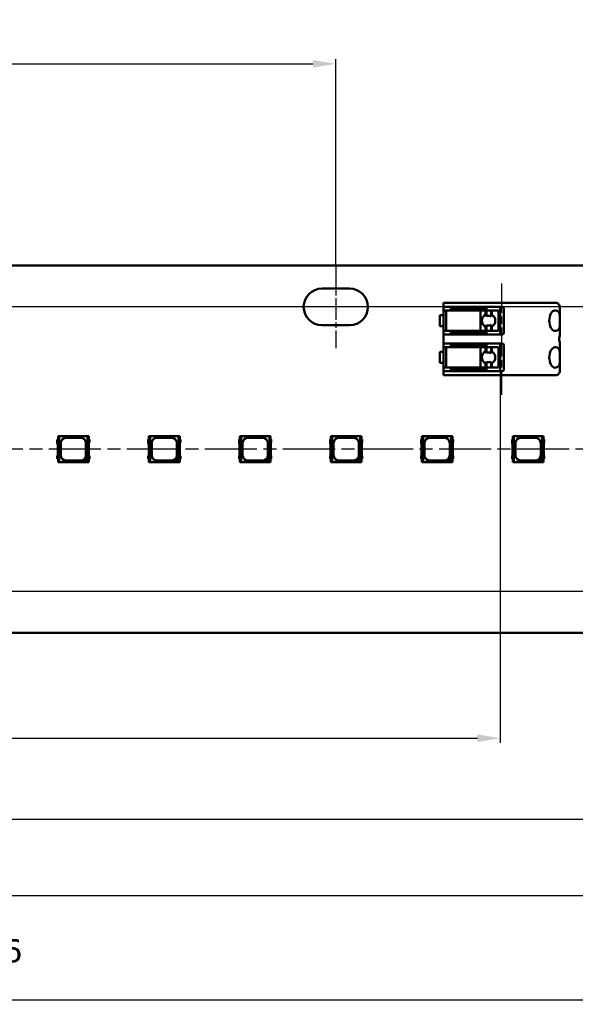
# Model space of a CAD drawing. Header units: millimetres. Extents: x 0 to 420, y 0 to 296.
# Tile 14 of 16: x 217 to 278, y 132 to 239. Entities that reach past the tile are written whole.
import ezdxf

# ---------------------------------------------------------------- set-up
doc = ezdxf.new("R2010")
doc.units = ezdxf.units.MM
doc.linetypes.add('CHAIN', pattern=[0.3543, 0.2362, -0.0295, 0.0591, -0.0295])
for name, color, linetype, lineweight in [('Centerline(ISO)', 7, 'Continuous', 25), ('Dimensions(ISO)', 7, 'Continuous', 25), ('Visible Edges(ISO)', 7, 'Continuous', 50)]:
    doc.layers.add(name, color=color, linetype=linetype, lineweight=lineweight)
doc.styles.add('Philips-dimensions', font='verdana.ttf')
doc.dimstyles.new('Philips-Oss', dxfattribs={"dimtxt": 2.5, "dimasz": 2.5, "dimexe": 0.5, "dimexo": 0, "dimgap": 0.5, "dimtad": 1, "dimtoh": 1, "dimrnd": 1e-08, "dimdsep": 46, "dimtxsty": 'Philips-dimensions', "dimcen": 0.09, "dimdle": 10, "dimclrd": 7, "dimclre": 7, "dimclrt": 7, "dimazin": 2, "dimtfac": 1, "dimtmove": 0, "dimatfit": 3, "dimfxl": 1, "dimtolj": 1, "dimlwd": 25, "dimlwe": 25, "dimarcsym": 0})

# ---------------------------------------------------------------- blocks, each defined once
blk = doc.blocks.new('*D17')
at = {"layer": 'Defpoints', "color": 0, "linetype": 'Continuous', "transparency": 16777216}
for p in [(288.45, 243.24), (128.45, 212.54), (288.45, 212.54)]:
    blk.add_point(p, dxfattribs=at)
at = {"layer": 'Dimensions(ISO)', "color": 7, "linetype": 'Continuous', "lineweight": 25, "transparency": 16777216}
for p, q in [((128.45, 212.54), (128.45, 243.74)), ((288.45, 212.54), (288.45, 243.74)), ((130.95, 243.24), (285.95, 243.24))]:
    blk.add_line(p, q, dxfattribs=at)
at = {"layer": 'Dimensions(ISO)', "color": 7, "linetype": 'Continuous', "transparency": 16777216}
for points in [[(130.95, 243.66), (130.95, 242.83), (128.45, 243.24)], [(285.95, 243.66), (285.95, 242.83), (288.45, 243.24)]]:
    blk.add_solid(points, dxfattribs=at)
at = {"layer": 'Dimensions(ISO)', "color": 7, "linetype": 'Continuous', "lineweight": 25, "transparency": 16777216, "insert": (205.51, 246.35), "char_height": 2.5, "attachment_point": 1, "style": 'Philips-dimensions'}
blk.add_mtext('\\A1;160', dxfattribs=at)
blk = doc.blocks.new('*D19')
at = {"layer": 'Defpoints', "color": 0, "linetype": 'Continuous', "transparency": 16777216}
for p in [(70.19, 192.54), (56.3, 177.04), (318.45, 177.04)]:
    blk.add_point(p, dxfattribs=at)
at = {"layer": 'Dimensions(ISO)', "color": 7, "linetype": 'Continuous', "lineweight": 25, "transparency": 16777216}
for p, q in [((70.19, 192.54), (55.8, 192.54)), ((56.3, 190.04), (56.3, 179.54)), ((318.45, 177.04), (55.8, 177.04))]:
    blk.add_line(p, q, dxfattribs=at)
at = {"layer": 'Dimensions(ISO)', "color": 7, "linetype": 'Continuous', "transparency": 16777216}
for points in [[(55.88, 190.04), (56.72, 190.04), (56.3, 192.54)], [(55.88, 179.54), (56.72, 179.54), (56.3, 177.04)]]:
    blk.add_solid(points, dxfattribs=at)
at = {"layer": 'Dimensions(ISO)', "color": 7, "linetype": 'Continuous', "lineweight": 25, "transparency": 16777216, "insert": (53.24, 181.25), "char_height": 2.5, "attachment_point": 1, "rotation": 90, "style": 'Philips-dimensions'}
blk.add_mtext('\\A1;15.5', dxfattribs=at)
blk = doc.blocks.new('*D20')
at = {"layer": 'Defpoints', "color": 0, "linetype": 'Continuous', "transparency": 16777216}
for p in [(251.9, 234.54), (165, 212.54), (251.9, 212.54)]:
    blk.add_point(p, dxfattribs=at)
at = {"layer": 'Dimensions(ISO)', "color": 7, "linetype": 'Continuous', "lineweight": 25, "transparency": 16777216}
for p, q in [((165, 212.54), (165, 235.04)), ((251.9, 212.54), (251.9, 235.04)), ((167.5, 234.54), (249.4, 234.54))]:
    blk.add_line(p, q, dxfattribs=at)
at = {"layer": 'Dimensions(ISO)', "color": 7, "linetype": 'Continuous', "transparency": 16777216}
for points in [[(167.5, 234.96), (167.5, 234.13), (165, 234.54)], [(249.4, 234.96), (249.4, 234.13), (251.9, 234.54)]]:
    blk.add_solid(points, dxfattribs=at)
at = {"layer": 'Dimensions(ISO)', "color": 7, "linetype": 'Continuous', "lineweight": 25, "transparency": 16777216, "insert": (204.76, 237.66), "char_height": 2.5, "attachment_point": 1, "style": 'Philips-dimensions'}
blk.add_mtext('\\A1;86.9', dxfattribs=at)
blk = doc.blocks.new('*D22')
at = {"layer": 'Defpoints', "color": 0, "linetype": 'Continuous', "transparency": 16777216}
for p in [(68.6, 180.54), (348.3, 172.54), (348.3, 132.54)]:
    blk.add_point(p, dxfattribs=at)
at = {"layer": 'Dimensions(ISO)', "color": 7, "linetype": 'Continuous', "lineweight": 25, "transparency": 16777216}
for p, q in [((68.6, 180.54), (68.6, 132.04)), ((348.3, 172.54), (348.3, 132.04)), ((71.1, 132.54), (345.8, 132.54))]:
    blk.add_line(p, q, dxfattribs=at)
at = {"layer": 'Dimensions(ISO)', "color": 7, "linetype": 'Continuous', "transparency": 16777216}
for points in [[(71.1, 132.96), (71.1, 132.13), (68.6, 132.54)], [(345.8, 132.96), (345.8, 132.13), (348.3, 132.54)]]:
    blk.add_solid(points, dxfattribs=at)
at = {"layer": 'Dimensions(ISO)', "color": 7, "linetype": 'Continuous', "lineweight": 25, "transparency": 16777216, "insert": (199.63, 139.13), "char_height": 2.5, "attachment_point": 1, "style": 'Philips-dimensions'}
blk.add_mtext('\\A1;279.7\\S+0.6^ -0.2;', dxfattribs=at)
blk = doc.blocks.new('*D23')
at = {"layer": 'Defpoints', "color": 0, "linetype": 'Continuous', "transparency": 16777216}
for p in [(98.45, 174.54), (318.45, 172.17), (318.45, 152.23)]:
    blk.add_point(p, dxfattribs=at)
at = {"layer": 'Dimensions(ISO)', "color": 7, "linetype": 'Continuous', "lineweight": 25, "transparency": 16777216}
for p, q in [((98.45, 174.54), (98.45, 151.73)), ((318.45, 172.17), (318.45, 151.73)), ((100.95, 152.23), (315.95, 152.23))]:
    blk.add_line(p, q, dxfattribs=at)
at = {"layer": 'Dimensions(ISO)', "color": 7, "linetype": 'Continuous', "transparency": 16777216}
for points in [[(100.95, 152.64), (100.95, 151.81), (98.45, 152.23)], [(315.95, 152.64), (315.95, 151.81), (318.45, 152.23)]]:
    blk.add_solid(points, dxfattribs=at)
at = {"layer": 'Dimensions(ISO)', "color": 7, "linetype": 'Continuous', "lineweight": 25, "transparency": 16777216, "insert": (205.42, 155.33), "char_height": 2.5, "attachment_point": 1, "style": 'Philips-dimensions'}
blk.add_mtext('\\A1;220', dxfattribs=at)
blk = doc.blocks.new('*D30')
at = {"layer": 'Defpoints', "color": 0, "linetype": 'Continuous', "transparency": 16777216}
for p in [(288.45, 208.04), (56.3, 192.54), (70.19, 192.54)]:
    blk.add_point(p, dxfattribs=at)
at = {"layer": 'Dimensions(ISO)', "color": 7, "linetype": 'Continuous', "lineweight": 25, "transparency": 16777216}
for p, q in [((288.45, 208.04), (55.8, 208.04)), ((56.3, 205.54), (56.3, 195.04)), ((70.19, 192.54), (55.8, 192.54))]:
    blk.add_line(p, q, dxfattribs=at)
at = {"layer": 'Dimensions(ISO)', "color": 7, "linetype": 'Continuous', "transparency": 16777216}
for points in [[(55.88, 205.54), (56.72, 205.54), (56.3, 208.04)], [(55.88, 195.04), (56.72, 195.04), (56.3, 192.54)]]:
    blk.add_solid(points, dxfattribs=at)
at = {"layer": 'Dimensions(ISO)', "color": 7, "linetype": 'Continuous', "lineweight": 25, "transparency": 16777216, "insert": (53.24, 196.75), "char_height": 2.5, "attachment_point": 1, "rotation": 90, "style": 'Philips-dimensions'}
blk.add_mtext('\\A1;15.5', dxfattribs=at)
blk = doc.blocks.new('*D35')
at = {"layer": 'Defpoints', "color": 0, "linetype": 'Continuous', "transparency": 16777216}
for p in [(269.82, 201.04), (146.93, 198.54), (269.82, 161.04)]:
    blk.add_point(p, dxfattribs=at)
at = {"layer": 'Dimensions(ISO)', "color": 7, "linetype": 'Continuous', "lineweight": 25, "transparency": 16777216}
for p, q in [((269.82, 201.04), (269.82, 160.54)), ((146.93, 198.54), (146.93, 160.54)), ((149.43, 161.04), (267.32, 161.04))]:
    blk.add_line(p, q, dxfattribs=at)
at = {"layer": 'Dimensions(ISO)', "color": 7, "linetype": 'Continuous', "transparency": 16777216}
for points in [[(149.43, 161.46), (149.43, 160.63), (146.93, 161.04)], [(267.32, 161.46), (267.32, 160.63), (269.82, 161.04)]]:
    blk.add_solid(points, dxfattribs=at)
at = {"layer": 'Dimensions(ISO)', "color": 7, "linetype": 'Continuous', "lineweight": 25, "transparency": 16777216, "insert": (202.63, 164.16), "char_height": 2.5, "attachment_point": 1, "style": 'Philips-dimensions'}
blk.add_mtext('\\A1;122.89', dxfattribs=at)
blk = doc.blocks.new('*D38')
at = {"layer": 'Defpoints', "color": 0, "linetype": 'Continuous', "transparency": 16777216}
for p in [(332.3, 203.04), (68.6, 180.54), (332.3, 143.89)]:
    blk.add_point(p, dxfattribs=at)
at = {"layer": 'Dimensions(ISO)', "color": 7, "linetype": 'Continuous', "lineweight": 25, "transparency": 16777216}
for p, q in [((332.3, 203.04), (332.3, 143.39)), ((68.6, 180.54), (68.6, 143.39)), ((71.1, 143.89), (329.8, 143.89))]:
    blk.add_line(p, q, dxfattribs=at)
at = {"layer": 'Dimensions(ISO)', "color": 7, "linetype": 'Continuous', "transparency": 16777216}
for points in [[(71.1, 144.31), (71.1, 143.48), (68.6, 143.89)], [(329.8, 144.31), (329.8, 143.48), (332.3, 143.89)]]:
    blk.add_solid(points, dxfattribs=at)
at = {"layer": 'Dimensions(ISO)', "color": 7, "linetype": 'Continuous', "lineweight": 25, "transparency": 16777216, "insert": (195.69, 147), "char_height": 2.5, "attachment_point": 1, "style": 'Philips-dimensions'}
blk.add_mtext('\\A1;263.7', dxfattribs=at)

msp = doc.modelspace()

# ---------------------------------------------------------------- linework, layer by layer
at = {"layer": 'Centerline(ISO)', "linetype": 'CHAIN', "ltscale": 10.000767}
msp.add_line((251.896, 212.545), (251.896, 203.545), dxfattribs=at)
at = {"layer": 'Centerline(ISO)', "linetype": 'CHAIN', "ltscale": 13.470886}
msp.add_line((269.966, 210.591), (269.966, 198.468), dxfattribs=at)
at = {"layer": 'Centerline(ISO)', "linetype": 'CHAIN', "ltscale": 23.990969}
msp.add_line((345.311, 192.545), (70.192, 192.545), dxfattribs=at)
at = {"layer": 'Visible Edges(ISO)'}
for p, q in [((84.596, 212.545), (332.296, 212.545)), ((250.396, 210.045), (253.396, 210.045)), ((263.616, 208.495), (263.616, 208.045)), ((263.616, 208.495), (265.616, 208.495)), ((269.41, 208.495), (265.616, 208.495)), ((269.41, 208.495), (269.843, 208.495)), ((269.958, 208.495), (269.843, 208.495)), ((270.132, 208.495), (269.958, 208.495)), ((274.216, 208.495), (270.132, 208.495)), ((274.216, 208.495), (274.866, 208.495)), ((275.991, 208.495), (274.866, 208.495)), ((263.616, 207.145), (263.216, 207.145)), ((263.216, 205.945), (263.216, 207.145)), ((263.616, 205.045), (263.616, 208.045)), ((265.616, 208.045), (263.616, 208.045)), ((263.916, 207.645), (263.716, 207.645)), ((263.916, 207.645), (265.557, 207.645)), ((263.916, 207.645), (263.916, 205.445)), ((264.416, 208.045), (264.416, 207.795)), ((265.601, 207.795), (264.416, 207.795)), ((265.592, 207.645), (265.557, 207.645)), ((267.651, 207.645), (265.592, 207.645)), ((265.601, 207.795), (268.316, 207.795)), ((265.616, 208.045), (269.41, 208.045)), ((268.199, 207.645), (267.651, 207.645)), ((267.651, 207.645), (267.651, 205.445)), ((268.318, 207.645), (268.199, 207.645)), ((268.199, 207.645), (268.199, 207.192)), ((268.316, 208.045), (268.316, 207.795)), ((268.817, 207.645), (268.318, 207.645)), ((268.318, 207.645), (268.318, 207.015)), ((268.895, 207.645), (268.817, 207.645)), ((268.817, 207.645), (268.817, 207.013)), ((269.404, 207.645), (268.895, 207.645)), ((268.895, 207.645), (268.895, 207.179)), ((269.404, 207.645), (269.614, 207.645)), ((269.843, 208.045), (269.41, 208.045)), ((269.624, 207.645), (269.614, 207.645)), ((269.624, 207.645), (269.624, 205.445)), ((269.816, 208.045), (269.816, 205.045)), ((269.843, 208.045), (269.958, 208.045)), ((269.958, 208.045), (270.016, 208.045)), ((270.216, 207.845), (270.216, 205.245)), ((276.316, 207.975), (276.316, 206.83)), ((253.396, 206.045), (250.396, 206.045)), ((268.318, 206.075), (268.318, 205.445)), ((268.817, 206.076), (268.817, 205.445)), ((276.316, 206.83), (276.316, 206.26)), ((276.316, 206.26), (276.316, 205.079)), ((263.216, 205.945), (263.616, 205.945)), ((263.616, 205.045), (263.616, 204.045)), ((263.616, 205.045), (265.616, 205.045)), ((263.716, 205.445), (263.916, 205.445)), ((265.557, 205.445), (263.916, 205.445)), ((264.416, 205.295), (265.601, 205.295)), ((264.416, 205.045), (264.416, 205.295)), ((265.557, 205.445), (265.592, 205.445)), ((265.592, 205.445), (267.651, 205.445)), ((268.316, 205.295), (265.601, 205.295)), ((269.41, 205.045), (265.616, 205.045)), ((267.651, 205.445), (268.199, 205.445)), ((268.199, 205.898), (268.199, 205.445)), ((268.199, 205.445), (268.318, 205.445)), ((268.316, 205.045), (268.316, 205.295)), ((268.318, 205.445), (268.817, 205.445)), ((268.817, 205.445), (268.895, 205.445)), ((268.895, 205.911), (268.895, 205.445)), ((268.895, 205.445), (269.404, 205.445)), ((269.614, 205.445), (269.404, 205.445)), ((269.41, 205.045), (269.843, 205.045)), ((269.614, 205.445), (269.624, 205.445)), ((269.958, 205.045), (269.843, 205.045)), ((270.016, 205.045), (269.958, 205.045)), ((263.616, 201.045), (263.616, 204.045)), ((265.616, 204.045), (263.616, 204.045)), ((264.416, 204.045), (264.416, 203.795)), ((265.616, 204.045), (269.41, 204.045)), ((268.316, 204.045), (268.316, 203.795)), ((269.843, 204.045), (269.41, 204.045)), ((269.816, 204.045), (269.816, 201.045)), ((269.843, 204.045), (269.958, 204.045)), ((269.958, 204.045), (270.016, 204.045)), ((276.316, 204.011), (276.316, 202.83)), ((263.616, 203.145), (263.216, 203.145)), ((263.216, 201.945), (263.216, 203.145)), ((263.916, 203.645), (263.716, 203.645)), ((263.916, 203.645), (265.557, 203.645)), ((263.916, 203.645), (263.916, 201.445)), ((265.601, 203.795), (264.416, 203.795)), ((265.592, 203.645), (265.557, 203.645)), ((267.651, 203.645), (265.592, 203.645)), ((265.601, 203.795), (268.316, 203.795)), ((268.199, 203.645), (267.651, 203.645)), ((267.651, 203.645), (267.651, 201.445)), ((268.318, 203.645), (268.199, 203.645)), ((268.199, 203.645), (268.199, 203.192)), ((268.817, 203.645), (268.318, 203.645)), ((268.318, 203.645), (268.318, 203.015)), ((268.895, 203.645), (268.817, 203.645)), ((268.817, 203.645), (268.817, 203.013)), ((269.404, 203.645), (268.895, 203.645)), ((268.895, 203.645), (268.895, 203.179)), ((269.404, 203.645), (269.614, 203.645)), ((269.624, 203.645), (269.614, 203.645)), ((269.624, 203.645), (269.624, 201.445)), ((270.216, 203.845), (270.216, 201.245)), ((276.316, 202.83), (276.316, 202.26)), ((263.216, 201.945), (263.616, 201.945)), ((268.199, 201.898), (268.199, 201.445)), ((268.318, 202.075), (268.318, 201.445)), ((268.817, 202.076), (268.817, 201.445)), ((268.895, 201.911), (268.895, 201.445)), ((276.316, 202.26), (276.316, 201.115)), ((263.616, 201.045), (263.616, 200.595)), ((263.616, 201.045), (265.616, 201.045)), ((263.716, 201.445), (263.916, 201.445)), ((265.557, 201.445), (263.916, 201.445)), ((264.416, 201.295), (265.601, 201.295)), ((264.416, 201.045), (264.416, 201.295)), ((265.557, 201.445), (265.592, 201.445)), ((265.592, 201.445), (267.651, 201.445)), ((268.316, 201.295), (265.601, 201.295)), ((269.41, 201.045), (265.616, 201.045)), ((267.651, 201.445), (268.199, 201.445)), ((268.199, 201.445), (268.318, 201.445)), ((268.316, 201.045), (268.316, 201.295)), ((268.318, 201.445), (268.817, 201.445)), ((268.817, 201.445), (268.895, 201.445)), ((268.895, 201.445), (269.404, 201.445)), ((269.614, 201.445), (269.404, 201.445)), ((269.41, 201.045), (269.843, 201.045)), ((269.614, 201.445), (269.624, 201.445)), ((269.958, 201.045), (269.843, 201.045)), ((270.016, 201.045), (269.958, 201.045)), ((265.616, 200.595), (263.616, 200.595)), ((265.616, 200.595), (269.41, 200.595)), ((269.843, 200.595), (269.41, 200.595)), ((269.843, 200.595), (269.958, 200.595)), ((269.958, 200.595), (270.132, 200.595)), ((270.132, 200.595), (274.216, 200.595)), ((274.866, 200.595), (274.216, 200.595)), ((274.866, 200.595), (275.991, 200.595)), ((221.557, 193.595), (221.557, 193.195)), ((221.732, 193.595), (221.557, 193.595)), ((221.557, 193.195), (221.607, 193.057)), ((221.732, 193.945), (221.632, 193.945)), ((221.632, 193.945), (221.632, 193.595)), ((221.771, 193.945), (221.732, 193.945)), ((221.732, 193.595), (221.732, 193.945)), ((224.843, 193.945), (221.771, 193.945)), ((221.771, 191.145), (221.771, 193.945)), ((221.932, 191.895), (221.932, 193.195)), ((222.532, 193.795), (224.082, 193.795)), ((224.682, 193.195), (224.682, 191.895)), ((224.843, 193.945), (224.843, 191.555)), ((224.882, 193.945), (224.843, 193.945)), ((224.982, 193.945), (224.882, 193.945)), ((224.882, 193.945), (224.882, 193.595)), ((225.057, 193.595), (224.882, 193.595)), ((224.982, 193.595), (224.982, 193.945)), ((225.007, 193.195), (225.057, 193.332)), ((225.007, 191.895), (225.007, 193.195)), ((225.057, 193.332), (225.057, 193.595)), ((231.465, 193.595), (231.465, 193.195)), ((231.64, 193.595), (231.465, 193.595)), ((231.465, 193.195), (231.515, 193.057)), ((231.64, 193.945), (231.54, 193.945)), ((231.54, 193.945), (231.54, 193.595)), ((231.679, 193.945), (231.64, 193.945)), ((231.64, 193.595), (231.64, 193.945)), ((234.75, 193.945), (231.679, 193.945)), ((231.679, 191.145), (231.679, 193.945)), ((231.84, 191.895), (231.84, 193.195)), ((232.44, 193.795), (233.99, 193.795)), ((234.59, 193.195), (234.59, 191.895)), ((234.75, 193.945), (234.75, 191.555)), ((234.79, 193.945), (234.75, 193.945)), ((234.965, 193.595), (234.789, 193.595)), ((234.89, 193.945), (234.79, 193.945)), ((234.79, 193.945), (234.79, 193.595)), ((234.89, 193.595), (234.89, 193.945)), ((234.915, 193.195), (234.965, 193.332)), ((234.915, 191.895), (234.915, 193.195)), ((234.965, 193.332), (234.965, 193.595)), ((241.372, 193.595), (241.372, 193.195)), ((241.547, 193.595), (241.372, 193.595)), ((241.372, 193.195), (241.422, 193.057)), ((241.547, 193.945), (241.447, 193.945)), ((241.447, 193.945), (241.447, 193.595)), ((241.586, 193.945), (241.547, 193.945)), ((241.547, 193.595), (241.547, 193.945)), ((244.658, 193.945), (241.586, 193.945)), ((241.586, 191.145), (241.586, 193.945)), ((241.747, 191.895), (241.747, 193.195)), ((242.347, 193.795), (243.897, 193.795)), ((244.497, 193.195), (244.497, 191.895)), ((244.658, 193.945), (244.658, 191.555)), ((244.697, 193.945), (244.658, 193.945)), ((244.797, 193.945), (244.697, 193.945)), ((244.697, 193.945), (244.697, 193.595)), ((244.872, 193.595), (244.697, 193.595)), ((244.797, 193.595), (244.797, 193.945)), ((244.822, 193.195), (244.872, 193.332)), ((244.822, 191.895), (244.822, 193.195)), ((244.872, 193.332), (244.872, 193.595)), ((251.279, 193.595), (251.279, 193.195)), ((251.454, 193.595), (251.279, 193.595)), ((251.279, 193.195), (251.329, 193.057)), ((251.454, 193.945), (251.354, 193.945)), ((251.354, 193.945), (251.354, 193.595)), ((251.494, 193.945), (251.454, 193.945)), ((251.454, 193.595), (251.454, 193.945)), ((254.565, 193.945), (251.494, 193.945)), ((251.494, 191.145), (251.494, 193.945)), ((251.654, 191.895), (251.654, 193.195)), ((252.254, 193.795), (253.804, 193.795)), ((254.404, 193.195), (254.404, 191.895)), ((254.565, 193.945), (254.565, 191.555)), ((254.604, 193.945), (254.565, 193.945)), ((254.704, 193.945), (254.604, 193.945)), ((254.604, 193.945), (254.604, 193.595)), ((254.779, 193.595), (254.604, 193.595)), ((254.704, 193.595), (254.704, 193.945)), ((254.729, 193.195), (254.779, 193.332)), ((254.729, 191.895), (254.729, 193.195)), ((254.779, 193.332), (254.779, 193.595)), ((261.187, 193.595), (261.187, 193.195)), ((261.362, 193.595), (261.187, 193.595)), ((261.187, 193.195), (261.237, 193.057)), ((261.362, 193.945), (261.262, 193.945)), ((261.262, 193.945), (261.262, 193.595)), ((261.401, 193.945), (261.362, 193.945)), ((261.362, 193.595), (261.362, 193.945)), ((264.472, 193.945), (261.401, 193.945)), ((261.401, 191.145), (261.401, 193.945)), ((261.562, 191.895), (261.562, 193.195)), ((262.162, 193.795), (263.712, 193.795)), ((264.312, 193.195), (264.312, 191.895)), ((264.472, 193.945), (264.472, 191.555)), ((264.512, 193.945), (264.472, 193.945)), ((264.612, 193.945), (264.512, 193.945)), ((264.512, 193.945), (264.512, 193.595)), ((264.687, 193.595), (264.512, 193.595)), ((264.612, 193.595), (264.612, 193.945)), ((264.637, 193.195), (264.687, 193.332)), ((264.637, 191.895), (264.637, 193.195)), ((264.687, 193.332), (264.687, 193.595)), ((271.094, 193.595), (271.094, 193.195)), ((271.269, 193.595), (271.094, 193.595)), ((271.094, 193.195), (271.144, 193.057)), ((271.269, 193.945), (271.169, 193.945)), ((271.169, 193.945), (271.169, 193.595)), ((271.308, 193.945), (271.269, 193.945)), ((271.269, 193.595), (271.269, 193.945)), ((274.38, 193.945), (271.308, 193.945)), ((271.308, 191.145), (271.308, 193.945)), ((271.469, 191.895), (271.469, 193.195)), ((272.069, 193.795), (273.619, 193.795)), ((274.219, 193.195), (274.219, 191.895)), ((274.38, 193.945), (274.38, 191.555)), ((274.419, 193.945), (274.38, 193.945)), ((274.519, 193.945), (274.419, 193.945)), ((274.419, 193.945), (274.419, 193.595)), ((274.594, 193.595), (274.419, 193.595)), ((274.519, 193.595), (274.519, 193.945)), ((274.544, 193.195), (274.594, 193.332)), ((274.544, 191.895), (274.544, 193.195)), ((274.594, 193.332), (274.594, 193.595)), ((221.607, 193.057), (221.607, 191.895)), ((231.515, 193.057), (231.515, 191.895)), ((241.422, 193.057), (241.422, 191.895)), ((251.329, 193.057), (251.329, 191.895)), ((261.237, 193.057), (261.237, 191.895)), ((271.144, 193.057), (271.144, 191.895)), ((221.607, 191.895), (221.557, 191.757)), ((221.557, 191.757), (221.557, 191.495)), ((221.557, 191.495), (221.732, 191.495)), ((221.632, 191.495), (221.632, 191.145)), ((221.632, 191.145), (221.732, 191.145)), ((221.732, 191.145), (221.732, 191.495)), ((221.732, 191.145), (221.771, 191.145)), ((221.771, 191.145), (224.432, 191.145)), ((224.082, 191.295), (222.532, 191.295)), ((224.432, 191.145), (224.843, 191.555)), ((224.86, 191.145), (224.432, 191.145)), ((224.843, 191.555), (224.86, 191.573)), ((224.86, 191.573), (224.86, 191.145)), ((224.86, 191.145), (224.882, 191.145)), ((224.882, 191.495), (225.057, 191.495)), ((224.882, 191.495), (224.882, 191.145)), ((224.882, 191.145), (224.982, 191.145)), ((224.982, 191.145), (224.982, 191.495)), ((225.057, 191.757), (225.007, 191.895)), ((225.057, 191.495), (225.057, 191.757)), ((231.515, 191.895), (231.465, 191.757)), ((231.465, 191.757), (231.465, 191.495)), ((231.465, 191.495), (231.64, 191.495)), ((231.54, 191.495), (231.54, 191.145)), ((231.54, 191.145), (231.64, 191.145)), ((231.64, 191.145), (231.64, 191.495)), ((231.64, 191.145), (231.679, 191.145)), ((231.679, 191.145), (234.34, 191.145)), ((233.99, 191.295), (232.44, 191.295)), ((234.34, 191.145), (234.75, 191.555)), ((234.768, 191.145), (234.34, 191.145)), ((234.75, 191.555), (234.768, 191.573)), ((234.768, 191.573), (234.768, 191.145)), ((234.768, 191.145), (234.79, 191.145)), ((234.789, 191.495), (234.965, 191.495)), ((234.79, 191.495), (234.79, 191.145)), ((234.79, 191.145), (234.89, 191.145)), ((234.89, 191.145), (234.89, 191.495)), ((234.965, 191.757), (234.915, 191.895)), ((234.965, 191.495), (234.965, 191.757)), ((241.422, 191.895), (241.372, 191.757)), ((241.372, 191.757), (241.372, 191.495)), ((241.372, 191.495), (241.547, 191.495)), ((241.447, 191.495), (241.447, 191.145)), ((241.447, 191.145), (241.547, 191.145)), ((241.547, 191.145), (241.547, 191.495)), ((241.547, 191.145), (241.586, 191.145)), ((241.586, 191.145), (244.247, 191.145)), ((243.897, 191.295), (242.347, 191.295)), ((244.247, 191.145), (244.658, 191.555)), ((244.675, 191.145), (244.247, 191.145)), ((244.658, 191.555), (244.675, 191.573)), ((244.675, 191.573), (244.675, 191.145)), ((244.675, 191.145), (244.697, 191.145)), ((244.697, 191.495), (244.872, 191.495)), ((244.697, 191.495), (244.697, 191.145)), ((244.697, 191.145), (244.797, 191.145)), ((244.797, 191.145), (244.797, 191.495)), ((244.872, 191.757), (244.822, 191.895)), ((244.872, 191.495), (244.872, 191.757)), ((251.329, 191.895), (251.279, 191.757)), ((251.279, 191.757), (251.279, 191.495)), ((251.279, 191.495), (251.454, 191.495)), ((251.354, 191.495), (251.354, 191.145)), ((251.354, 191.145), (251.454, 191.145)), ((251.454, 191.145), (251.454, 191.495)), ((251.454, 191.145), (251.494, 191.145)), ((251.494, 191.145), (254.154, 191.145)), ((253.804, 191.295), (252.254, 191.295)), ((254.154, 191.145), (254.565, 191.555)), ((254.582, 191.145), (254.154, 191.145)), ((254.565, 191.555), (254.582, 191.573)), ((254.582, 191.573), (254.582, 191.145)), ((254.582, 191.145), (254.604, 191.145)), ((254.604, 191.495), (254.779, 191.495)), ((254.604, 191.495), (254.604, 191.145)), ((254.604, 191.145), (254.704, 191.145)), ((254.704, 191.145), (254.704, 191.495)), ((254.779, 191.757), (254.729, 191.895)), ((254.779, 191.495), (254.779, 191.757)), ((261.237, 191.895), (261.187, 191.757)), ((261.187, 191.757), (261.187, 191.495)), ((261.187, 191.495), (261.362, 191.495)), ((261.262, 191.495), (261.262, 191.145)), ((261.262, 191.145), (261.362, 191.145)), ((261.362, 191.145), (261.362, 191.495)), ((261.362, 191.145), (261.401, 191.145)), ((261.401, 191.145), (264.062, 191.145)), ((263.712, 191.295), (262.162, 191.295)), ((264.062, 191.145), (264.472, 191.555)), ((264.49, 191.145), (264.062, 191.145)), ((264.472, 191.555), (264.49, 191.573)), ((264.49, 191.573), (264.49, 191.145)), ((264.49, 191.145), (264.512, 191.145)), ((264.512, 191.495), (264.687, 191.495)), ((264.512, 191.495), (264.512, 191.145)), ((264.512, 191.145), (264.612, 191.145)), ((264.612, 191.145), (264.612, 191.495)), ((264.687, 191.757), (264.637, 191.895)), ((264.687, 191.495), (264.687, 191.757)), ((271.144, 191.895), (271.094, 191.757)), ((271.094, 191.757), (271.094, 191.495)), ((271.094, 191.495), (271.269, 191.495)), ((271.169, 191.495), (271.169, 191.145)), ((271.169, 191.145), (271.269, 191.145)), ((271.269, 191.145), (271.269, 191.495)), ((271.269, 191.145), (271.308, 191.145)), ((271.308, 191.145), (273.969, 191.145)), ((273.619, 191.295), (272.069, 191.295)), ((273.969, 191.145), (274.38, 191.555)), ((274.397, 191.145), (273.969, 191.145)), ((274.38, 191.555), (274.397, 191.573)), ((274.397, 191.573), (274.397, 191.145)), ((274.397, 191.145), (274.419, 191.145)), ((274.419, 191.495), (274.594, 191.495)), ((274.419, 191.495), (274.419, 191.145)), ((274.419, 191.145), (274.519, 191.145)), ((274.519, 191.145), (274.519, 191.495)), ((274.594, 191.757), (274.544, 191.895)), ((274.594, 191.495), (274.594, 191.757)), ((348.296, 172.545), (80.596, 172.545))]:
    msp.add_line(p, q, dxfattribs=at)
for centre, radius, start, end in [((250.396, 208.045), 2, 90, 270), ((253.396, 208.045), 2, 270, 90), ((270.016, 207.845), 0.2, 0, 54.73561), ((270.016, 205.245), 0.2, 305.26439, 0), ((270.016, 203.845), 0.2, 0, 54.73561), ((270.016, 201.245), 0.2, 305.26439, 0), ((222.532, 193.195), 0.6, 90, 180), ((224.082, 193.195), 0.6, 0, 90), ((232.44, 193.195), 0.6, 90, 180), ((233.99, 193.195), 0.6, 0, 90), ((242.347, 193.195), 0.6, 90, 180), ((243.897, 193.195), 0.6, 0, 90), ((252.254, 193.195), 0.6, 90, 180), ((253.804, 193.195), 0.6, 0, 90), ((262.162, 193.195), 0.6, 90, 180), ((263.712, 193.195), 0.6, 0, 90), ((272.069, 193.195), 0.6, 90, 180), ((273.619, 193.195), 0.6, 0, 90), ((222.532, 191.895), 0.6, 180, 270), ((224.082, 191.895), 0.6, 270, 0), ((232.44, 191.895), 0.6, 180, 270), ((233.99, 191.895), 0.6, 270, 0), ((242.347, 191.895), 0.6, 180, 270), ((243.897, 191.895), 0.6, 270, 0), ((252.254, 191.895), 0.6, 180, 270), ((253.804, 191.895), 0.6, 270, 0), ((262.162, 191.895), 0.6, 180, 270), ((263.712, 191.895), 0.6, 270, 0), ((272.069, 191.895), 0.6, 180, 270), ((273.619, 191.895), 0.6, 270, 0)]:
    msp.add_arc(centre, radius, start, end, dxfattribs=at)
for centre, major_axis, ratio, start_param, end_param in [((275.513, 206.457), (0, -2.2), 0.5773503, 2.5552035, 2.7551765), ((268.517, 206.545), (0, 0.721), 0.9986295, 0.4576822, 2.6839105), ((268.132, 206.545), (0, 0.669), 0.3907311, 5.4909232, 6.0250556), ((268.566, 206.545), (0, 0.532), 0.9986295, 5.7908446, 6.7696863), ((268.957, 206.545), (0, 0.668), 0.2923717, 0.3193056, 0.7928328), ((268.553, 206.545), (0, -0.721), 0.9986295, 0.4951571, 2.6464356), ((275.804, 206.545), (0, -1.125), 0.5773503, 2.4548566, 6.9699214), ((268.132, 206.545), (0, -0.669), 0.3907311, 0.2581297, 0.7922621), ((268.566, 206.545), (0, -0.532), 0.9986295, 5.7966843, 6.775526), ((268.957, 206.545), (0, -0.668), 0.2923717, 5.4903525, 5.9638797), ((268.517, 202.545), (0, 0.721), 0.9986295, 0.4576822, 2.6839105), ((268.132, 202.545), (0, 0.669), 0.3907311, 5.4909232, 6.0250556), ((268.566, 202.545), (0, 0.532), 0.9986295, 5.7908446, 6.7696863), ((268.957, 202.545), (0, 0.668), 0.2923717, 0.3193056, 0.7928328), ((268.553, 202.545), (0, -0.721), 0.9986295, 0.4951571, 2.6464356), ((275.804, 202.545), (0, -1.125), 0.5773503, 2.4548566, 6.9699214), ((268.132, 202.545), (0, -0.669), 0.3907311, 0.2581297, 0.7922621), ((268.566, 202.545), (0, -0.532), 0.9986295, 5.7966843, 6.775526), ((268.957, 202.545), (0, -0.668), 0.2923717, 5.4903525, 5.9638797), ((275.513, 202.633), (0, -2.2), 0.5773503, 0.3864162, 0.5863891)]:
    msp.add_ellipse(centre, major_axis=major_axis, ratio=ratio, start_param=start_param, end_param=end_param, dxfattribs=at)
for points, knots in [([(276.316, 207.975), (276.316, 208.082), (276.291, 208.186), (276.232, 208.27), (276.224, 208.28), (276.216, 208.29)], [0.459457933, 0.459457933, 0.459457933, 0.459457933, 0.501628, 0.501628, 0.507119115, 0.507119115, 0.507119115, 0.507119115]), ([(270.016, 208.045), (270.022, 208.045), (270.027, 208.045), (270.046, 208.043), (270.062, 208.04), (270.094, 208.03), (270.11, 208.022), (270.126, 208.012), (270.129, 208.01), (270.132, 208.008)], [0.018300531, 0.018300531, 0.018300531, 0.018300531, 0.020162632, 0.020162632, 0.025000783, 0.025000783, 0.029838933, 0.029838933, 0.03080299, 0.03080299, 0.03080299, 0.03080299]), ([(276.216, 207.415), (276.249, 207.368), (276.271, 207.31), (276.308, 207.159), (276.314, 207.044), (276.316, 206.891), (276.316, 206.861), (276.316, 206.83)], [0.080240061, 0.080240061, 0.080240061, 0.080240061, 0.10282816, 0.10282816, 0.139507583, 0.139507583, 0.148474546, 0.148474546, 0.148474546, 0.148474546]), ([(276.316, 206.26), (276.316, 206.229), (276.316, 206.198), (276.314, 206.045), (276.308, 205.931), (276.271, 205.78), (276.249, 205.722), (276.216, 205.675)], [0.203899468, 0.203899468, 0.203899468, 0.203899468, 0.212866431, 0.212866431, 0.249545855, 0.249545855, 0.272133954, 0.272133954, 0.272133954, 0.272133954]), ([(270.132, 205.082), (270.129, 205.08), (270.126, 205.078), (270.11, 205.067), (270.094, 205.06), (270.062, 205.05), (270.046, 205.047), (270.027, 205.045), (270.022, 205.045), (270.016, 205.045)], [0.068532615, 0.068532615, 0.068532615, 0.068532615, 0.069496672, 0.069496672, 0.074334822, 0.074334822, 0.079172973, 0.079172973, 0.081035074, 0.081035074, 0.081035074, 0.081035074]), ([(270.016, 204.045), (270.022, 204.045), (270.027, 204.045), (270.046, 204.043), (270.062, 204.04), (270.094, 204.03), (270.11, 204.022), (270.126, 204.012), (270.129, 204.01), (270.132, 204.008)], [0.018300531, 0.018300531, 0.018300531, 0.018300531, 0.020162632, 0.020162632, 0.025000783, 0.025000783, 0.029838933, 0.029838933, 0.03080299, 0.03080299, 0.03080299, 0.03080299]), ([(276.298, 204.169), (276.297, 204.175), (276.295, 204.181), (276.282, 204.232), (276.268, 204.288), (276.245, 204.412), (276.238, 204.48), (276.238, 204.609), (276.245, 204.677), (276.268, 204.801), (276.282, 204.857), (276.295, 204.908), (276.297, 204.914), (276.298, 204.921)], [0.121247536, 0.121247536, 0.121247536, 0.121247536, 0.123999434, 0.123999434, 0.143348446, 0.143348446, 0.162697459, 0.162697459, 0.182046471, 0.182046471, 0.201395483, 0.201395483, 0.204147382, 0.204147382, 0.204147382, 0.204147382]), ([(276.216, 203.415), (276.249, 203.368), (276.271, 203.31), (276.308, 203.159), (276.314, 203.044), (276.316, 202.891), (276.316, 202.861), (276.316, 202.83)], [0.080240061, 0.080240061, 0.080240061, 0.080240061, 0.10282816, 0.10282816, 0.139507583, 0.139507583, 0.148474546, 0.148474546, 0.148474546, 0.148474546]), ([(276.316, 202.26), (276.316, 202.229), (276.316, 202.198), (276.314, 202.045), (276.308, 201.931), (276.271, 201.78), (276.249, 201.722), (276.216, 201.675)], [0.203899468, 0.203899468, 0.203899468, 0.203899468, 0.212866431, 0.212866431, 0.249545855, 0.249545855, 0.272133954, 0.272133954, 0.272133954, 0.272133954]), ([(270.132, 201.082), (270.129, 201.08), (270.126, 201.078), (270.11, 201.067), (270.094, 201.06), (270.062, 201.05), (270.046, 201.047), (270.027, 201.045), (270.022, 201.045), (270.016, 201.045)], [0.068532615, 0.068532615, 0.068532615, 0.068532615, 0.069496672, 0.069496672, 0.074334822, 0.074334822, 0.079172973, 0.079172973, 0.081035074, 0.081035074, 0.081035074, 0.081035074]), ([(276.216, 200.8), (276.224, 200.81), (276.232, 200.82), (276.291, 200.904), (276.316, 201.008), (276.316, 201.115)], [0.078278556, 0.078278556, 0.078278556, 0.078278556, 0.083769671, 0.083769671, 0.125939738, 0.125939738, 0.125939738, 0.125939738])]:
    msp.add_open_spline(points, degree=3, knots=knots, dxfattribs=at)
for points in [[(276.298, 204.921), (276.311, 204.97), (276.316, 205.025), (276.316, 205.079)], [(276.316, 204.011), (276.316, 204.065), (276.311, 204.119), (276.298, 204.169)]]:
    msp.add_open_spline(points, degree=3, dxfattribs=at)

# ---------------------------------------------------------------- dimensions: what is measured, and where the dimension line sits
at = {"layer": 'Dimensions(ISO)', "color": 7, "linetype": 'Continuous', "lineweight": 25}
for base, p1, p2, angle, override, picture, middle in [((288.446, 243.244), (128.446, 212.545), (288.446, 212.545), 180, {"dimgap": 0.5, "dimtoh": 0, "dimdec": 2, "dimtol": 0, "dimlim": 0, "dimtp": 0, "dimtm": 0, "dimtdec": 2, "dimtofl": 0, "dimatfit": 1}, '*D17', (208.446, 243.244)), ((251.896, 234.545), (164.996, 212.545), (251.896, 212.545), 180, {"dimgap": 0.5, "dimtoh": 0, "dimdec": 2, "dimtol": 0, "dimlim": 0, "dimtp": 0, "dimtm": 0, "dimtdec": 2, "dimtofl": 0, "dimatfit": 1}, '*D20', (208.446, 234.545)), ((56.299, 192.545), (288.446, 208.045), (70.192, 192.545), 90, {"dimgap": 0.5, "dimtoh": 0, "dimdec": 2, "dimtol": 0, "dimlim": 0, "dimtp": 0, "dimtm": 0, "dimtdec": 2, "dimtofl": 0, "dimatfit": 1}, '*D30', (56.299, 200.295)), ((269.816, 161.045), (146.926, 198.544), (269.816, 201.045), 180, {"dimgap": 0.5, "dimtoh": 0, "dimdec": 2, "dimtol": 0, "dimlim": 0, "dimtp": 0, "dimtm": 0, "dimtdec": 2, "dimtofl": 0, "dimatfit": 1}, '*D35', (208.371, 161.045)), ((56.299, 177.045), (70.192, 192.545), (318.446, 177.045), 90, {"dimgap": 0.5, "dimtoh": 0, "dimdec": 2, "dimtol": 0, "dimlim": 0, "dimtp": 0, "dimtm": 0, "dimtdec": 2, "dimtofl": 0, "dimatfit": 1}, '*D19', (56.299, 184.795)), ((348.296, 132.545), (68.596, 180.545), (348.296, 172.545), 180, {"dimgap": 0.5, "dimtoh": 0, "dimdec": 2, "dimtol": 1, "dimlim": 0, "dimtp": 0.6, "dimtm": 0.2, "dimtdec": 2, "dimtofl": 0, "dimatfit": 1}, '*D22', (208.446, 132.545)), ((318.446, 152.227), (98.446, 174.545), (318.446, 172.17), 180, {"dimgap": 0.5, "dimtoh": 0, "dimdec": 2, "dimtol": 0, "dimlim": 0, "dimtp": 0, "dimtm": 0, "dimtdec": 2, "dimtofl": 0, "dimatfit": 1}, '*D23', (208.446, 152.227))]:
    dim = msp.add_linear_dim(base=base, p1=p1, p2=p2, angle=angle, dimstyle='Philips-Oss', override=override, dxfattribs=at)
    dim.commit()
    dim.dimension.update_dxf_attribs({"geometry": picture, "text_midpoint": middle, "dimtype": 160})
dim = msp.add_linear_dim(base=(332.296, 143.894), p1=(68.596, 180.545), p2=(332.296, 203.045), dimstyle='Philips-Oss', override={"dimgap": 0.5, "dimtoh": 0, "dimdec": 2, "dimtol": 0, "dimlim": 0, "dimtp": 0, "dimtm": 0, "dimtdec": 2, "dimtofl": 0, "dimatfit": 1}, dxfattribs=at)
dim.commit()
dim.dimension.update_dxf_attribs({"geometry": '*D38', "text_midpoint": (200.446, 143.894), "dimtype": 160})

doc.saveas('drawing.dxf')
